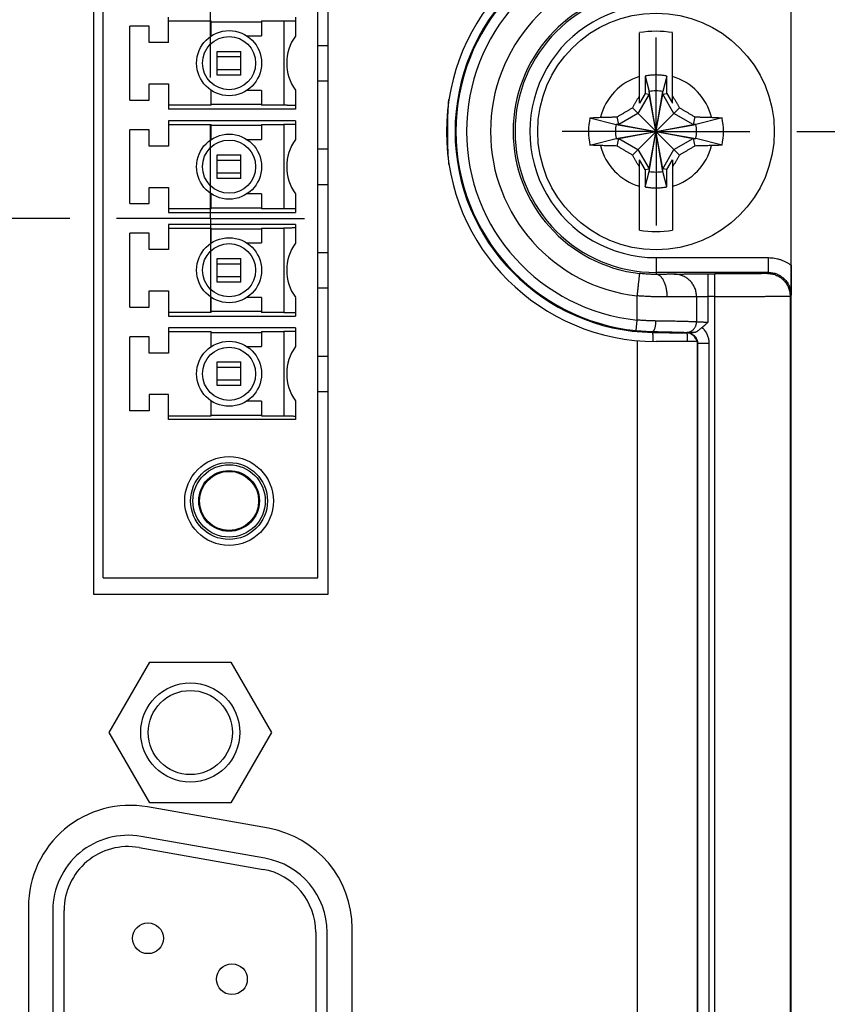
# Model space of a CAD drawing. Header units: inches. Extents: x 0 to 34, y 0 to 22.
# Tile 42 of 47: x 20.7 to 21.8, y 16.2 to 17.5. Entities that reach past the tile are written whole.
import ezdxf

# ---------------------------------------------------------------- set-up
doc = ezdxf.new("R2010")
doc.units = ezdxf.units.IN
doc.header["$LTSCALE"] = 1.87
doc.header["$MEASUREMENT"] = 0
doc.linetypes.add('CENTER', pattern=[0.6, 0.375, -0.075, 0.075, -0.075])
doc.layers.get('0').update_dxf_attribs({"linetype": 'CONTINUOUS'})
doc.layers.add('DEFAULT_1', color=7, linetype='CENTER')
doc.layers.add('DIMENSIONS', color=7, linetype='CONTINUOUS')
doc.styles.get("Standard").update_dxf_attribs({"font": 'txt', "width": 0.8})
doc.dimstyles.new('DIMSTYLE_1', dxfattribs={"dimtxt": 0.125, "dimasz": 0.18, "dimexe": 0.18, "dimexo": 0.0625, "dimgap": 0.09, "dimtad": 0, "dimtih": 1, "dimtoh": 1, "dimdec": 3, "dimzin": 4, "dimdsep": 46, "dimtxsty": 'STANDARD', "dimblk": '_FILLED', "dimblk1": '_FILLED', "dimblk2": '_FILLED', "dimcen": 0.09, "dimadec": 0, "dimazin": 0, "dimtp": 0.01, "dimtm": 0.01, "dimtfac": 1, "dimtdec": 3, "dimtofl": 0, "dimtmove": 0, "dimatfit": 3, "dimldrblk": '_FILLED', "dimfxl": 1, "dimtolj": 1, "dimtzin": 4, "dimarcsym": 0})

# ---------------------------------------------------------------- blocks, each defined once
blk = doc.blocks.new('_FILLED')
at = {"color": 0, "linetype": 'BYBLOCK'}
blk.add_solid([(0, 0), (-1, 0.1736), (-1, -0.1736)], dxfattribs=at)
blk = doc.blocks.new('*D8')
at = {"layer": 'DIMENSIONS', "color": 2, "linetype": 'CONTINUOUS'}
for p, q in [((22.4962, 18.1422), (22.4962, 18.5022)), ((21.7087, 18.1422), (22.6212, 18.1422)), ((21.7553, 17.3994), (22.6212, 17.3994)), ((22.4962, 17.3994), (22.4962, 17.0394))]:
    blk.add_line(p, q, dxfattribs=at)
at = {"layer": 'DIMENSIONS', "color": 2, "linetype": 'CONTINUOUS', "xscale": 0.18, "yscale": 0.18, "zscale": 0.18}
for p, rotation in [((22.4962, 18.1422), 270), ((22.4962, 17.3994), 90)]:
    blk.add_blockref('_FILLED', p, dxfattribs=dict(at, rotation=rotation))
at = {"layer": 'DIMENSIONS', "color": 2, "linetype": 'CONTINUOUS', "width": 0.8}
for s, p in [('.743', (22.1462, 17.9008)), ('[', (22.1462, 17.7133)), (']', (22.7462, 17.7133)), ('18.87', (22.2462, 17.7133))]:
    blk.add_text(s, height=0.125, dxfattribs=at).set_placement(p)
blk = doc.blocks.new('*D18')
at = {"layer": 'DIMENSIONS', "color": 2, "linetype": 'CONTINUOUS'}
for p, q in [((18.7654, 18.0626), (18.7654, 20.5172)), ((20.9747, 17.4712), (20.9747, 20.5172)), ((18.7654, 20.3922), (18.4054, 20.3922)), ((20.9747, 20.3922), (21.3347, 20.3922))]:
    blk.add_line(p, q, dxfattribs=at)
at = {"layer": 'DIMENSIONS', "color": 2, "linetype": 'CONTINUOUS', "xscale": 0.18, "yscale": 0.18, "zscale": 0.18}
blk.add_blockref('_FILLED', (18.7654, 20.3922), dxfattribs=at)
at = {"layer": 'DIMENSIONS', "color": 2, "linetype": 'CONTINUOUS', "xscale": 0.18, "yscale": 0.18, "zscale": 0.18, "rotation": 180}
blk.add_blockref('_FILLED', (20.9747, 20.3922), dxfattribs=at)
at = {"layer": 'DIMENSIONS', "color": 2, "linetype": 'CONTINUOUS', "width": 0.8}
for s, p in [('2.209', (19.2459, 20.3297)), ('[', (19.8709, 20.3297)), ('56.12', (19.9709, 20.3297)), (']', (20.4709, 20.3297))]:
    blk.add_text(s, height=0.125, dxfattribs=at).set_placement(p)
blk = doc.blocks.new('*D19')
at = {"layer": 'DIMENSIONS', "color": 2, "linetype": 'CONTINUOUS'}
for p, q in [((17.9534, 18.1422), (17.9534, 18.5022)), ((19.8182, 18.1422), (17.8284, 18.1422)), ((20.7871, 17.2836), (17.8284, 17.2836)), ((17.9534, 17.2836), (17.9534, 16.9236))]:
    blk.add_line(p, q, dxfattribs=at)
at = {"layer": 'DIMENSIONS', "color": 2, "linetype": 'CONTINUOUS', "xscale": 0.18, "yscale": 0.18, "zscale": 0.18}
for p, rotation in [((17.9534, 18.1422), 270), ((17.9534, 17.2836), 90)]:
    blk.add_blockref('_FILLED', p, dxfattribs=dict(at, rotation=rotation))
at = {"layer": 'DIMENSIONS', "color": 2, "linetype": 'CONTINUOUS', "width": 0.8}
for s, p in [('.859', (17.6034, 17.7945)), ('[', (17.6034, 17.607)), ('21.81', (17.7034, 17.607)), (']', (18.2034, 17.607))]:
    blk.add_text(s, height=0.125, dxfattribs=at).set_placement(p)

msp = doc.modelspace()

# ---------------------------------------------------------------- linework, layer by layer
at = {"color": 7, "linetype": 'CONTINUOUS'}
for p, q in [((21.7477, 14.775), (21.7477, 18.0437)), ((20.8187, 17.7836), (20.8187, 16.7836)), ((21.1312, 16.7836), (21.1312, 17.7836)), ((20.8319, 16.8052), (20.8319, 17.7619)), ((21.1174, 16.8052), (21.1174, 17.7619)), ((20.9185, 17.5178), (20.9185, 17.5513)), ((21.0878, 17.5513), (21.0878, 17.5263)), ((20.8674, 17.4411), (20.8674, 17.5395)), ((20.893, 17.5395), (20.8674, 17.5395)), ((20.893, 17.5178), (20.893, 17.5395)), ((20.9185, 17.5464), (20.9756, 17.5464)), ((20.9756, 17.5266), (20.9756, 17.5464)), ((20.9756, 17.5454), (21.0426, 17.5454)), ((21.0426, 17.5464), (21.0426, 17.5266)), ((21.0426, 17.5464), (21.0721, 17.5464)), ((21.0721, 17.5464), (21.0721, 17.4342)), ((21.0229, 17.5266), (21.0426, 17.5266)), ((21.5456, 17.4371), (21.5456, 17.5308)), ((21.5897, 17.4371), (21.5897, 17.5308)), ((20.9185, 17.5178), (20.893, 17.5178)), ((21.1174, 17.5139), (21.1312, 17.5139)), ((20.9835, 17.4745), (20.9835, 17.506)), ((20.9835, 17.506), (21.015, 17.506)), ((21.015, 17.4985), (20.9835, 17.4985)), ((21.015, 17.4745), (21.015, 17.506)), ((20.9835, 17.482), (21.015, 17.482)), ((21.015, 17.4745), (20.9835, 17.4745)), ((21.5531, 17.4731), (21.5531, 17.45)), ((21.5531, 17.4731), (21.5585, 17.4526)), ((21.5822, 17.4731), (21.5768, 17.4526)), ((21.5822, 17.45), (21.5822, 17.4731)), ((20.893, 17.4411), (20.893, 17.4627)), ((20.893, 17.4627), (20.9185, 17.4627)), ((20.9185, 17.4627), (20.9185, 17.4292)), ((21.1174, 17.4666), (21.1312, 17.4666)), ((20.9756, 17.4342), (20.9756, 17.454)), ((21.0426, 17.454), (21.0229, 17.454)), ((21.0426, 17.454), (21.0426, 17.4342)), ((21.0878, 17.4542), (21.0878, 17.4292)), ((21.5585, 17.4489), (21.5437, 17.4233)), ((21.5531, 17.45), (21.5456, 17.4371)), ((21.5531, 17.45), (21.5585, 17.4489)), ((21.5585, 17.3462), (21.5768, 17.4526)), ((21.5585, 17.4526), (21.5585, 17.4489)), ((21.5768, 17.3462), (21.5585, 17.4526)), ((21.5585, 17.3498), (21.5768, 17.4489)), ((21.5768, 17.3498), (21.5585, 17.4489)), ((21.5768, 17.4489), (21.5768, 17.4526)), ((21.5768, 17.4489), (21.5822, 17.45)), ((21.5916, 17.4233), (21.5768, 17.4489)), ((21.5822, 17.45), (21.5897, 17.4371)), ((20.8674, 17.4411), (20.893, 17.4411)), ((20.9756, 17.4342), (20.9185, 17.4342)), ((21.0878, 17.4292), (20.9185, 17.4292)), ((21.0426, 17.4352), (20.9756, 17.4352)), ((21.0721, 17.4342), (21.0426, 17.4342)), ((21.2903, 17.4289), (21.2903, 17.3687)), ((21.5363, 17.368), (21.5991, 17.4308)), ((21.5363, 17.4308), (21.5991, 17.368)), ((21.4798, 17.4176), (21.5145, 17.4085)), ((21.5181, 17.4085), (21.516, 17.4188)), ((21.5437, 17.4233), (21.5181, 17.4085)), ((21.6172, 17.4085), (21.5916, 17.4233)), ((21.6194, 17.4188), (21.6172, 17.4085)), ((21.6556, 17.4176), (21.6209, 17.4085)), ((20.9185, 17.4135), (20.9185, 17.38)), ((21.0878, 17.4135), (20.9185, 17.4135)), ((20.9185, 17.4086), (20.9756, 17.4086)), ((20.9756, 17.3888), (20.9756, 17.4086)), ((20.9756, 17.4076), (21.0426, 17.4076)), ((21.0426, 17.4086), (21.0426, 17.3888)), ((21.0426, 17.4086), (21.0721, 17.4086)), ((21.0721, 17.4086), (21.0721, 17.2964)), ((21.0878, 17.4135), (21.0878, 17.3886)), ((21.5145, 17.3902), (21.6209, 17.4085)), ((21.5181, 17.4085), (21.5145, 17.4085)), ((21.5145, 17.4085), (21.6209, 17.3902)), ((21.5181, 17.3902), (21.6172, 17.4085)), ((21.5181, 17.4085), (21.6172, 17.3902)), ((21.6209, 17.4085), (21.6172, 17.4085)), ((20.8674, 17.3033), (20.8674, 17.4017)), ((20.893, 17.4017), (20.8674, 17.4017)), ((20.893, 17.38), (20.893, 17.4017)), ((21.4798, 17.3811), (21.5145, 17.3902)), ((21.5145, 17.3902), (21.5181, 17.3902)), ((21.516, 17.38), (21.5181, 17.3902)), ((21.5181, 17.3902), (21.5437, 17.3754)), ((21.5916, 17.3754), (21.6172, 17.3902)), ((21.6172, 17.3902), (21.6209, 17.3902)), ((21.6172, 17.3902), (21.6194, 17.38)), ((21.6556, 17.3811), (21.6209, 17.3902)), ((20.9185, 17.38), (20.893, 17.38)), ((21.0229, 17.3888), (21.0426, 17.3888)), ((20.9835, 17.3367), (20.9835, 17.3682)), ((20.9835, 17.3682), (21.015, 17.3682)), ((21.015, 17.3367), (21.015, 17.3682)), ((21.1174, 17.3761), (21.1312, 17.3761)), ((21.5437, 17.3754), (21.5585, 17.3498)), ((21.5768, 17.3498), (21.5916, 17.3754)), ((21.015, 17.3607), (20.9835, 17.3607)), ((21.5456, 17.2679), (21.5456, 17.3617)), ((21.5531, 17.3487), (21.5456, 17.3617)), ((21.5822, 17.3487), (21.5897, 17.3617)), ((21.5897, 17.3617), (21.5897, 17.2679)), ((20.9835, 17.3443), (21.015, 17.3443)), ((21.5531, 17.3487), (21.5585, 17.3498)), ((21.5531, 17.3487), (21.5531, 17.3256)), ((21.5531, 17.3256), (21.5585, 17.3462)), ((21.5585, 17.3498), (21.5585, 17.3462)), ((21.5822, 17.3487), (21.5768, 17.3498)), ((21.5768, 17.3462), (21.5768, 17.3498)), ((21.5822, 17.3256), (21.5768, 17.3462)), ((21.5822, 17.3256), (21.5822, 17.3487)), ((20.893, 17.3033), (20.893, 17.3249)), ((20.893, 17.3249), (20.9185, 17.3249)), ((20.9185, 17.3249), (20.9185, 17.2914)), ((21.015, 17.3367), (20.9835, 17.3367)), ((21.1174, 17.3288), (21.1312, 17.3288)), ((20.9756, 17.2964), (20.9756, 17.3162)), ((21.0426, 17.3162), (21.0229, 17.3162)), ((21.0426, 17.3162), (21.0426, 17.2964)), ((21.0878, 17.3164), (21.0878, 17.2914)), ((20.8674, 17.3033), (20.893, 17.3033)), ((20.9756, 17.2964), (20.9185, 17.2964)), ((20.9185, 17.2914), (21.0878, 17.2914)), ((21.0426, 17.2974), (20.9756, 17.2974)), ((21.0721, 17.2964), (21.0426, 17.2964)), ((20.9185, 17.2757), (20.9185, 17.2422)), ((21.0878, 17.2757), (20.9185, 17.2757)), ((21.0878, 17.2757), (21.0878, 17.2508)), ((20.8674, 17.1655), (20.8674, 17.2639)), ((20.893, 17.2639), (20.8674, 17.2639)), ((20.893, 17.2422), (20.893, 17.2639)), ((20.9185, 17.2708), (20.9756, 17.2708)), ((20.9756, 17.251), (20.9756, 17.2708)), ((20.9756, 17.2698), (21.0426, 17.2698)), ((21.0426, 17.2708), (21.0426, 17.251)), ((21.0426, 17.2708), (21.0721, 17.2708)), ((21.0721, 17.2708), (21.0721, 17.1586)), ((21.0229, 17.251), (21.0426, 17.251)), ((20.9185, 17.2422), (20.893, 17.2422)), ((21.1174, 17.2383), (21.1312, 17.2383)), ((20.9835, 17.1989), (20.9835, 17.2304)), ((20.9835, 17.2304), (21.015, 17.2304)), ((21.015, 17.2229), (20.9835, 17.2229)), ((21.015, 17.1989), (21.015, 17.2304)), ((21.5677, 17.2314), (21.7175, 17.2314)), ((21.5677, 17.2314), (21.5677, 17.2091)), ((21.7175, 17.2117), (21.7175, 17.2314)), ((20.9835, 17.2065), (21.015, 17.2065)), ((21.7175, 17.2117), (21.5677, 17.2117)), ((21.6365, 17.2098), (21.6462, 17.2098)), ((21.6365, 17.2098), (21.6365, 17.1452)), ((21.6462, 15.609), (21.6462, 17.2098)), ((21.7175, 17.2117), (21.7162, 17.2104)), ((21.015, 17.1989), (20.9835, 17.1989)), ((20.893, 17.1655), (20.893, 17.1871)), ((20.893, 17.1871), (20.9185, 17.1871)), ((20.9185, 17.1871), (20.9185, 17.1537)), ((21.1174, 17.1911), (21.1312, 17.1911)), ((21.5427, 17.1483), (21.5427, 17.1805)), ((21.6462, 17.1798), (21.6365, 17.1798)), ((21.7462, 17.1804), (21.7475, 17.1817)), ((21.7462, 17.1804), (21.7462, 15.6384)), ((20.9756, 17.1586), (20.9756, 17.1784)), ((21.0426, 17.1784), (21.0229, 17.1784)), ((21.0426, 17.1784), (21.0426, 17.1586)), ((21.0878, 17.1786), (21.0878, 17.1537)), ((21.6217, 17.1794), (21.6217, 17.1459)), ((20.8674, 17.1655), (20.893, 17.1655)), ((20.9756, 17.1586), (20.9185, 17.1586)), ((20.9185, 17.1537), (21.0878, 17.1537)), ((21.0426, 17.1596), (20.9756, 17.1596)), ((21.0721, 17.1586), (21.0426, 17.1586)), ((21.5413, 17.1344), (21.5427, 17.1483)), ((20.9185, 17.1379), (20.9185, 17.1044)), ((21.0878, 17.1379), (20.9185, 17.1379)), ((20.9185, 17.133), (20.9756, 17.133)), ((20.9756, 17.1132), (20.9756, 17.133)), ((20.9756, 17.132), (21.0426, 17.132)), ((21.0426, 17.133), (21.0721, 17.133)), ((21.0426, 17.133), (21.0426, 17.1132)), ((21.0721, 17.133), (21.0721, 17.0208)), ((21.0878, 17.1379), (21.0878, 17.113)), ((21.563, 17.1331), (21.563, 17.1319)), ((21.563, 17.1319), (21.6084, 17.1311)), ((21.6089, 17.1316), (21.6084, 17.1311)), ((20.8674, 17.0277), (20.8674, 17.1261)), ((20.893, 17.1261), (20.8674, 17.1261)), ((20.893, 17.1044), (20.893, 17.1261)), ((21.5427, 17.121), (21.5427, 15.6977)), ((21.6227, 17.1199), (21.5677, 17.1199)), ((21.6227, 17.1199), (21.6227, 15.6989)), ((21.6232, 17.1171), (21.6227, 17.1166)), ((21.6232, 15.7017), (21.6232, 17.1171)), ((21.6382, 17.1171), (21.6382, 15.7017)), ((20.9185, 17.1044), (20.893, 17.1044)), ((21.0229, 17.1132), (21.0426, 17.1132)), ((20.9835, 17.0611), (20.9835, 17.0926)), ((20.9835, 17.0926), (21.015, 17.0926)), ((21.015, 17.0611), (21.015, 17.0926)), ((21.1174, 17.1005), (21.1312, 17.1005)), ((21.015, 17.0851), (20.9835, 17.0851)), ((20.9835, 17.0687), (21.015, 17.0687)), ((20.893, 17.0493), (20.893, 17.0277)), ((20.9185, 17.0493), (20.893, 17.0493)), ((20.9185, 17.0159), (20.9185, 17.0493)), ((21.015, 17.0611), (20.9835, 17.0611)), ((21.1174, 17.0533), (21.1312, 17.0533)), ((20.9756, 17.0208), (20.9756, 17.0406)), ((21.0426, 17.0406), (21.0229, 17.0406)), ((21.0426, 17.0406), (21.0426, 17.0208)), ((21.0878, 17.0408), (21.0878, 17.0159)), ((20.893, 17.0277), (20.8674, 17.0277)), ((20.9185, 17.0208), (20.9756, 17.0208)), ((21.0878, 17.0159), (20.9185, 17.0159)), ((20.9756, 17.0218), (21.0426, 17.0218)), ((21.0426, 17.0208), (21.0721, 17.0208)), ((20.8319, 16.8052), (21.1174, 16.8052)), ((20.8187, 16.7836), (21.1312, 16.7836)), ((20.8397, 16.5994), (20.8937, 16.6929)), ((20.8937, 16.6929), (21.0017, 16.6929)), ((21.0017, 16.6929), (21.0556, 16.5994)), ((20.8937, 16.5059), (20.8397, 16.5994)), ((21.0556, 16.5994), (21.0017, 16.5059)), ((21.0516, 16.4719), (20.8906, 16.5003)), ((21.0017, 16.5059), (20.8937, 16.5059)), ((21.0471, 16.432), (20.8821, 16.4611)), ((20.8795, 16.4464), (21.0445, 16.4173)), ((20.7322, 16.3674), (20.7322, 15.8474)), ((20.7647, 16.3626), (20.7647, 15.8526)), ((20.7797, 15.8526), (20.7797, 16.3626)), ((21.1147, 16.3336), (21.1147, 15.8817)), ((21.1297, 15.8817), (21.1297, 16.3336)), ((21.1632, 15.8758), (21.1632, 16.339))]:
    msp.add_line(p, q, dxfattribs=at)
for centre, radius in [((21.5677, 17.3994), 0.1575), ((20.9993, 17.4903), 0.0433), ((20.9993, 17.4903), 0.0354), ((20.9993, 17.3525), 0.0433), ((20.9993, 17.3525), 0.0354), ((20.9993, 17.2147), 0.0433), ((20.9993, 17.2147), 0.0354), ((20.9993, 17.0769), 0.0433), ((20.9993, 17.0769), 0.0354), ((20.9993, 16.9076), 0.0591), ((20.9993, 16.9076), 0.0512), ((20.9993, 16.9076), 0.0482), ((20.9993, 16.9076), 0.0404), ((20.9993, 16.9076), 0.0394), ((20.9477, 16.5994), 0.066), ((20.9477, 16.5994), 0.056), ((20.8913, 16.3256), 0.0205), ((21.0031, 16.2711), 0.0205)]:
    msp.add_circle(centre, radius, dxfattribs=at)
for centre, radius, start, end in [((21.5677, 17.3989), 0.279, 90, 270), ((21.5677, 17.3994), 0.2675, 91, 269), ((21.5677, 17.3994), 0.2663, 95.6875, 264.3125), ((21.5677, 17.3994), 0.2523, 95.6875, 264.3125), ((21.5677, 17.3994), 0.2203, 96.5162, 263.4838), ((21.5677, 17.3994), 0.1903, 96.5162, 263.4838), ((21.5677, 17.3994), 0.1877, 90, 270), ((21.5677, 17.3994), 0.168, 90, 270.0007), ((21.137, 17.4903), 0.061, 143.7507, 216.2493), ((21.5677, 17.3994), 0.1333, 80.4788, 99.5212), ((21.5677, 17.3994), 0.0763, 106.796, 165.7255), ((21.5677, 17.3994), 0.0763, 14.2745, 73.204), ((21.5677, 17.3994), 0.054, 80.2364, 99.7636), ((21.5677, 17.3994), 0.0898, 168.2646, 191.7354), ((21.5677, 17.3994), 0.0898, 348.2646, 11.7354), ((21.5677, 17.3994), 0.054, 170.2364, 189.7636), ((21.5677, 17.3994), 0.054, 350.2364, 9.7636), ((21.137, 17.3525), 0.061, 143.7507, 216.2493), ((21.5677, 17.3994), 0.0763, 194.2745, 253.204), ((21.5677, 17.3994), 0.0763, 286.796, 345.7255), ((21.5677, 17.3994), 0.054, 260.2364, 279.7636), ((21.5677, 17.3994), 0.1333, 260.4788, 279.5212), ((21.137, 17.2147), 0.061, 143.7507, 216.2493), ((21.6081, 17.1166), 0.0146, 13.1567, 88.9995), ((21.137, 17.0769), 0.061, 143.7507, 216.2493), ((20.8672, 16.3674), 0.135, 80, 180), ((20.8647, 16.3626), 0.1, 80, 180), ((21.0282, 16.339), 0.135, 0, 80), ((20.8647, 16.3626), 0.085, 80, 180), ((21.0297, 16.3336), 0.1, 0, 80), ((21.0297, 16.3336), 0.085, 0, 80)]:
    msp.add_arc(centre, radius, start, end, dxfattribs=at)
for points, knots in [([(21.0721, 17.5464), (21.0727, 17.5464), (21.0738, 17.5464), (21.0756, 17.5464), (21.0773, 17.5464), (21.0789, 17.5464), (21.0804, 17.5464), (21.0819, 17.5464), (21.0832, 17.5465), (21.0843, 17.5465), (21.0854, 17.5465), (21.0862, 17.5465), (21.0869, 17.5466), (21.0874, 17.5466), (21.0876, 17.5466), (21.0878, 17.5466), (21.0878, 17.5467)], [0, 0, 0, 0, 0.111792, 0.222453, 0.329947, 0.433528, 0.531768, 0.62298, 0.70665, 0.781421, 0.846162, 0.900497, 0.943442, 0.97448, 0.993397, 1, 1, 1, 1]), ([(21.5822, 17.4731), (21.5806, 17.4734), (21.5774, 17.474), (21.5726, 17.4744), (21.5677, 17.4746), (21.5628, 17.4744), (21.5579, 17.474), (21.5547, 17.4734), (21.5531, 17.4731)], [0, 0, 0, 0, 0.16666, 0.33333, 0.5, 0.66667, 0.83334, 1, 1, 1, 1]), ([(21.5363, 17.4308), (21.5369, 17.4318), (21.5381, 17.4339), (21.54, 17.4371), (21.5418, 17.4402), (21.5437, 17.4434), (21.545, 17.4456), (21.5456, 17.4466)], [0, 0, 0, 0, 0.198735, 0.396521, 0.594746, 0.795157, 1, 1, 1, 1]), ([(21.5897, 17.4466), (21.5904, 17.4456), (21.5916, 17.4434), (21.5935, 17.4402), (21.5954, 17.4371), (21.5972, 17.4339), (21.5985, 17.4318), (21.5991, 17.4308)], [0, 0, 0, 0, 0.204841, 0.405252, 0.603477, 0.801264, 1, 1, 1, 1]), ([(21.0878, 17.4339), (21.0878, 17.4339), (21.0876, 17.4339), (21.0874, 17.434), (21.0869, 17.434), (21.0862, 17.434), (21.0854, 17.434), (21.0843, 17.4341), (21.0832, 17.4341), (21.0819, 17.4341), (21.0804, 17.4341), (21.0789, 17.4341), (21.0773, 17.4341), (21.0756, 17.4342), (21.0738, 17.4342), (21.0727, 17.4342), (21.0721, 17.4342)], [0, 0, 0, 0, 0.006603, 0.02552, 0.056559, 0.099504, 0.15384, 0.218581, 0.293352, 0.377023, 0.468235, 0.566475, 0.670057, 0.777549, 0.888209, 1, 1, 1, 1]), ([(21.2903, 17.3994), (21.2903, 17.4076), (21.2906, 17.4218), (21.2915, 17.4359), (21.2919, 17.4417)], [0, 0, 0, 0, 0.586538, 1, 1, 1, 1]), ([(21.516, 17.4188), (21.5172, 17.4195), (21.5195, 17.4209), (21.523, 17.4229), (21.5263, 17.4249), (21.5296, 17.4269), (21.533, 17.4288), (21.5352, 17.4301), (21.5363, 17.4308)], [0, 0, 0, 0, 0.176225, 0.345656, 0.510851, 0.673958, 0.836571, 1, 1, 1, 1]), ([(21.5991, 17.4308), (21.6002, 17.4301), (21.6024, 17.4288), (21.6058, 17.4269), (21.6091, 17.4249), (21.6125, 17.4229), (21.6159, 17.4209), (21.6182, 17.4195), (21.6194, 17.4188)], [0, 0, 0, 0, 0.164881, 0.32848, 0.492028, 0.657043, 0.825566, 1, 1, 1, 1]), ([(21.4798, 17.4176), (21.4813, 17.4177), (21.4844, 17.4178), (21.489, 17.418), (21.4922, 17.4181), (21.4937, 17.4182)], [0, 0, 0, 0, 0.326993, 0.660414, 1, 1, 1, 1]), ([(21.4937, 17.4182), (21.4959, 17.4183), (21.4999, 17.4184), (21.5058, 17.4185), (21.511, 17.4187), (21.5144, 17.4188), (21.516, 17.4188)], [0, 0, 0, 0, 0.287507, 0.549096, 0.786096, 1, 1, 1, 1]), ([(21.6194, 17.4188), (21.6209, 17.4188), (21.6243, 17.4187), (21.6295, 17.4185), (21.6354, 17.4184), (21.6395, 17.4183), (21.6416, 17.4182)], [0, 0, 0, 0, 0.211927, 0.448039, 0.710177, 1, 1, 1, 1]), ([(21.6416, 17.4182), (21.6432, 17.4181), (21.6463, 17.418), (21.651, 17.4178), (21.654, 17.4177), (21.6556, 17.4176)], [0, 0, 0, 0, 0.339586, 0.673007, 1, 1, 1, 1]), ([(21.0878, 17.4089), (21.0878, 17.4088), (21.0876, 17.4088), (21.0874, 17.4088), (21.0869, 17.4088), (21.0862, 17.4087), (21.0854, 17.4087), (21.0843, 17.4087), (21.0832, 17.4087), (21.0819, 17.4086), (21.0804, 17.4086), (21.0789, 17.4086), (21.0773, 17.4086), (21.0756, 17.4086), (21.0738, 17.4086), (21.0727, 17.4086), (21.0721, 17.4086)], [0, 0, 0, 0, 0.006604, 0.025524, 0.056568, 0.099508, 0.153842, 0.218584, 0.293352, 0.377019, 0.468231, 0.566465, 0.67003, 0.777532, 0.888203, 1, 1, 1, 1]), ([(21.2921, 17.3552), (21.2915, 17.3617), (21.2906, 17.3764), (21.2903, 17.3911), (21.2903, 17.3994)], [0, 0, 0, 0, 0.441092, 1, 1, 1, 1]), ([(21.4937, 17.3806), (21.4922, 17.3806), (21.489, 17.3807), (21.4844, 17.3809), (21.4813, 17.381), (21.4798, 17.3811)], [0, 0, 0, 0, 0.339586, 0.673007, 1, 1, 1, 1]), ([(21.516, 17.38), (21.5144, 17.38), (21.5111, 17.3801), (21.5058, 17.3802), (21.5, 17.3804), (21.4959, 17.3805), (21.4937, 17.3806)], [0, 0, 0, 0, 0.211927, 0.448039, 0.710177, 1, 1, 1, 1]), ([(21.5363, 17.368), (21.5352, 17.3686), (21.5329, 17.3699), (21.5296, 17.3719), (21.5263, 17.3738), (21.5229, 17.3758), (21.5195, 17.3779), (21.5172, 17.3793), (21.516, 17.38)], [0, 0, 0, 0, 0.164883, 0.328483, 0.492032, 0.657047, 0.825568, 1, 1, 1, 1]), ([(21.6194, 17.38), (21.6182, 17.3792), (21.6159, 17.3779), (21.6124, 17.3758), (21.609, 17.3738), (21.6057, 17.3719), (21.6024, 17.3699), (21.6002, 17.3686), (21.5991, 17.368)], [0, 0, 0, 0, 0.176227, 0.345659, 0.510854, 0.673961, 0.836573, 1, 1, 1, 1]), ([(21.6416, 17.3806), (21.6395, 17.3805), (21.6354, 17.3804), (21.6296, 17.3802), (21.6243, 17.3801), (21.621, 17.38), (21.6194, 17.38)], [0, 0, 0, 0, 0.287507, 0.549096, 0.786096, 1, 1, 1, 1]), ([(21.6556, 17.3811), (21.654, 17.381), (21.651, 17.3809), (21.6463, 17.3807), (21.6432, 17.3806), (21.6416, 17.3806)], [0, 0, 0, 0, 0.326993, 0.660414, 1, 1, 1, 1]), ([(21.5456, 17.3521), (21.545, 17.3532), (21.5437, 17.3553), (21.5418, 17.3585), (21.54, 17.3617), (21.5381, 17.3648), (21.5369, 17.3669), (21.5363, 17.368)], [0, 0, 0, 0, 0.204841, 0.405252, 0.603477, 0.801264, 1, 1, 1, 1]), ([(21.5991, 17.368), (21.5985, 17.3669), (21.5972, 17.3648), (21.5954, 17.3617), (21.5935, 17.3585), (21.5916, 17.3553), (21.5904, 17.3532), (21.5897, 17.3521)], [0, 0, 0, 0, 0.198736, 0.396523, 0.594748, 0.795159, 1, 1, 1, 1]), ([(21.5531, 17.3256), (21.5547, 17.3253), (21.5579, 17.3248), (21.5628, 17.3243), (21.5677, 17.3241), (21.5726, 17.3243), (21.5774, 17.3248), (21.5806, 17.3253), (21.5822, 17.3256)], [0, 0, 0, 0, 0.16666, 0.33333, 0.5, 0.66667, 0.83334, 1, 1, 1, 1]), ([(21.0878, 17.2961), (21.0878, 17.2961), (21.0876, 17.2961), (21.0874, 17.2962), (21.0869, 17.2962), (21.0862, 17.2962), (21.0854, 17.2962), (21.0843, 17.2963), (21.0832, 17.2963), (21.0819, 17.2963), (21.0804, 17.2963), (21.0789, 17.2963), (21.0773, 17.2964), (21.0756, 17.2964), (21.0738, 17.2964), (21.0727, 17.2964), (21.0721, 17.2964)], [0, 0, 0, 0, 0.006603, 0.02552, 0.056559, 0.099504, 0.15384, 0.218581, 0.293352, 0.377023, 0.468235, 0.566475, 0.670057, 0.777549, 0.888209, 1, 1, 1, 1]), ([(21.0878, 17.2711), (21.0878, 17.271), (21.0876, 17.271), (21.0874, 17.271), (21.0869, 17.271), (21.0862, 17.2709), (21.0854, 17.2709), (21.0843, 17.2709), (21.0832, 17.2709), (21.0819, 17.2708), (21.0804, 17.2708), (21.0789, 17.2708), (21.0773, 17.2708), (21.0756, 17.2708), (21.0738, 17.2708), (21.0727, 17.2708), (21.0721, 17.2708)], [0, 0, 0, 0, 0.006604, 0.025524, 0.056568, 0.099508, 0.153842, 0.218584, 0.293352, 0.377019, 0.468231, 0.566465, 0.67003, 0.777532, 0.888203, 1, 1, 1, 1]), ([(21.7175, 17.2314), (21.7188, 17.2314), (21.7215, 17.2313), (21.7255, 17.2308), (21.7295, 17.23), (21.7334, 17.2288), (21.7373, 17.2273), (21.7409, 17.2256), (21.7444, 17.2235), (21.7466, 17.222), (21.7477, 17.2212)], [0, 0, 0, 0, 0.123202, 0.247863, 0.373634, 0.499971, 0.626322, 0.752135, 0.876866, 1, 1, 1, 1]), ([(21.7477, 17.2212), (21.7477, 17.2202), (21.7477, 17.2182), (21.7477, 17.2152), (21.7477, 17.212), (21.7477, 17.2085), (21.7476, 17.2049), (21.7476, 17.2009), (21.7476, 17.1966), (21.7476, 17.192), (21.7475, 17.187), (21.7475, 17.1835), (21.7475, 17.1817)], [0, 0, 0, 0, 0.073533, 0.150164, 0.231055, 0.317395, 0.410619, 0.511347, 0.620174, 0.737295, 0.863267, 1, 1, 1, 1]), ([(21.5427, 17.1805), (21.5428, 17.1814), (21.543, 17.1832), (21.5433, 17.1859), (21.5436, 17.1886), (21.5439, 17.1912), (21.5442, 17.1937), (21.5445, 17.1961), (21.5447, 17.1983), (21.545, 17.2004), (21.5452, 17.2024), (21.5454, 17.2041), (21.5456, 17.2057), (21.5457, 17.207), (21.5458, 17.2081), (21.5459, 17.209), (21.5461, 17.2097), (21.546, 17.21), (21.5461, 17.2103), (21.5461, 17.2103)], [0, 0, 0, 0, 0.091707, 0.1827, 0.272165, 0.359323, 0.443434, 0.523797, 0.599755, 0.670673, 0.735932, 0.79497, 0.847282, 0.892443, 0.930081, 0.959878, 0.981575, 0.994985, 1, 1, 1, 1]), ([(21.5677, 17.2091), (21.5667, 17.2091), (21.5648, 17.2091), (21.5618, 17.2092), (21.5587, 17.2093), (21.5555, 17.2095), (21.5524, 17.2097), (21.5492, 17.21), (21.5471, 17.2102), (21.5461, 17.2103)], [0, 0, 0, 0, 0.132972, 0.271823, 0.415114, 0.561246, 0.708543, 0.85533, 1, 1, 1, 1]), ([(21.5921, 17.2094), (21.5918, 17.2094), (21.5912, 17.2094), (21.5901, 17.2094), (21.5887, 17.2093), (21.5869, 17.2093), (21.5849, 17.2093), (21.5826, 17.2092), (21.58, 17.2092), (21.5772, 17.2092), (21.5741, 17.2092), (21.571, 17.2092), (21.5688, 17.2091), (21.5677, 17.2091)], [0, 0, 0, 0, 0.031608, 0.076344, 0.13438, 0.205576, 0.289478, 0.385328, 0.492086, 0.608468, 0.733, 0.864076, 1, 1, 1, 1]), ([(21.5827, 17.1791), (21.5827, 17.1801), (21.5826, 17.1819), (21.5824, 17.1846), (21.5821, 17.1873), (21.5817, 17.1899), (21.5811, 17.1924), (21.5804, 17.1948), (21.5796, 17.1971), (21.5788, 17.1992), (21.5778, 17.2012), (21.5767, 17.203), (21.5756, 17.2046), (21.5744, 17.2059), (21.5731, 17.2071), (21.5718, 17.208), (21.5705, 17.2086), (21.5691, 17.209), (21.5681, 17.2091), (21.5677, 17.2091)], [0, 0, 0, 0, 0.075938, 0.151519, 0.226187, 0.299436, 0.370815, 0.43993, 0.506441, 0.570041, 0.630447, 0.687451, 0.740948, 0.790972, 0.837686, 0.881393, 0.92256, 0.961831, 1, 1, 1, 1]), ([(21.5921, 17.2094), (21.5923, 17.2095), (21.5929, 17.2095), (21.5939, 17.2095), (21.5952, 17.2095), (21.5968, 17.2096), (21.5987, 17.2096), (21.6009, 17.2096), (21.6033, 17.2096), (21.6059, 17.2097), (21.6088, 17.2097), (21.6118, 17.2097), (21.6151, 17.2097), (21.6184, 17.2097), (21.6219, 17.2098), (21.6255, 17.2098), (21.6292, 17.2098), (21.6328, 17.2098), (21.6353, 17.2098), (21.6365, 17.2098)], [0, 0, 0, 0, 0.016315, 0.039398, 0.06922, 0.105663, 0.148472, 0.197281, 0.251653, 0.311105, 0.375295, 0.443911, 0.516591, 0.592779, 0.671758, 0.752755, 0.834986, 0.917659, 1, 1, 1, 1]), ([(21.6217, 17.1794), (21.6217, 17.1804), (21.6216, 17.1822), (21.6212, 17.185), (21.6206, 17.1877), (21.6197, 17.1903), (21.6186, 17.1928), (21.6173, 17.1952), (21.6157, 17.1975), (21.614, 17.1997), (21.612, 17.2016), (21.6099, 17.2034), (21.6077, 17.205), (21.6053, 17.2063), (21.6028, 17.2074), (21.6002, 17.2083), (21.5975, 17.209), (21.5948, 17.2094), (21.593, 17.2094), (21.5921, 17.2094)], [0, 0, 0, 0, 0.059134, 0.118303, 0.177465, 0.236591, 0.295666, 0.354685, 0.413654, 0.472577, 0.531438, 0.590224, 0.648925, 0.707552, 0.766126, 0.824658, 0.883154, 0.941607, 1, 1, 1, 1]), ([(21.7162, 17.2104), (21.7161, 17.2103), (21.7158, 17.2104), (21.7152, 17.2103), (21.7142, 17.2102), (21.7128, 17.2102), (21.7111, 17.2102), (21.709, 17.2101), (21.7065, 17.2101), (21.7037, 17.21), (21.7006, 17.21), (21.6972, 17.21), (21.6935, 17.2099), (21.6895, 17.2099), (21.6854, 17.2099), (21.6809, 17.2099), (21.6763, 17.2098), (21.6716, 17.2098), (21.6667, 17.2098), (21.6616, 17.2098), (21.6565, 17.2098), (21.6514, 17.2098), (21.6479, 17.2098), (21.6462, 17.2098)], [0, 0, 0, 0, 0.003448, 0.012344, 0.026717, 0.046492, 0.071531, 0.101691, 0.136838, 0.176787, 0.221294, 0.270102, 0.322936, 0.379515, 0.439551, 0.502709, 0.568594, 0.636829, 0.707106, 0.779062, 0.85221, 0.926031, 1, 1, 1, 1]), ([(21.7162, 17.2104), (21.7171, 17.2104), (21.719, 17.2103), (21.7217, 17.2099), (21.7244, 17.2093), (21.727, 17.2084), (21.7296, 17.2073), (21.732, 17.2059), (21.7343, 17.2044), (21.7364, 17.2026), (21.7384, 17.2006), (21.7402, 17.1985), (21.7417, 17.1962), (21.7431, 17.1938), (21.7442, 17.1912), (21.7451, 17.1886), (21.7457, 17.1859), (21.7461, 17.1832), (21.7462, 17.1813), (21.7462, 17.1804)], [0, 0, 0, 0, 0.05882, 0.117639, 0.176459, 0.23528, 0.294102, 0.352925, 0.411749, 0.470575, 0.529401, 0.588227, 0.647053, 0.705878, 0.764703, 0.823528, 0.882352, 0.941176, 1, 1, 1, 1]), ([(21.7175, 17.2117), (21.7184, 17.2117), (21.7203, 17.2116), (21.723, 17.2112), (21.7257, 17.2106), (21.7284, 17.2097), (21.7309, 17.2086), (21.7333, 17.2072), (21.7356, 17.2057), (21.7378, 17.2039), (21.7397, 17.2019), (21.7415, 17.1998), (21.7431, 17.1975), (21.7444, 17.1951), (21.7455, 17.1926), (21.7464, 17.1899), (21.747, 17.1872), (21.7474, 17.1845), (21.7475, 17.1826), (21.7475, 17.1817)], [0, 0, 0, 0, 0.058845, 0.117698, 0.176555, 0.235412, 0.294265, 0.353109, 0.411941, 0.470759, 0.529566, 0.588366, 0.647163, 0.705959, 0.764756, 0.823557, 0.882363, 0.941177, 1, 1, 1, 1]), ([(21.5827, 17.1791), (21.5809, 17.1791), (21.5773, 17.1791), (21.5718, 17.1792), (21.5662, 17.1793), (21.5604, 17.1795), (21.5546, 17.1798), (21.5486, 17.1801), (21.5447, 17.1804), (21.5427, 17.1805)], [0, 0, 0, 0, 0.13231, 0.269415, 0.410562, 0.554989, 0.701909, 0.850518, 1, 1, 1, 1]), ([(21.6217, 17.1794), (21.6218, 17.1795), (21.6221, 17.1795), (21.6226, 17.1795), (21.6233, 17.1796), (21.6241, 17.1796), (21.6251, 17.1796), (21.6262, 17.1797), (21.6274, 17.1797), (21.6288, 17.1797), (21.6302, 17.1797), (21.6317, 17.1798), (21.6333, 17.1798), (21.6349, 17.1798), (21.6359, 17.1798), (21.6365, 17.1798)], [0, 0, 0, 0, 0.02343, 0.058307, 0.104245, 0.160707, 0.227029, 0.302436, 0.386044, 0.476876, 0.573871, 0.675895, 0.781755, 0.890213, 1, 1, 1, 1]), ([(21.6462, 17.1798), (21.6486, 17.1798), (21.6533, 17.1798), (21.6603, 17.1798), (21.6673, 17.1798), (21.6742, 17.1798), (21.6809, 17.1798), (21.6874, 17.1798), (21.6938, 17.1798), (21.6999, 17.1799), (21.7057, 17.1799), (21.7113, 17.1799), (21.7165, 17.18), (21.7213, 17.18), (21.7258, 17.18), (21.7299, 17.1801), (21.7335, 17.1801), (21.7367, 17.1801), (21.7395, 17.1802), (21.7418, 17.1802), (21.7436, 17.1803), (21.7449, 17.1803), (21.7457, 17.1804), (21.7461, 17.1803), (21.7462, 17.1804)], [0, 0, 0, 0, 0.070941, 0.141525, 0.211396, 0.280202, 0.347596, 0.413238, 0.476798, 0.537955, 0.596401, 0.651842, 0.703999, 0.752607, 0.797423, 0.838221, 0.874795, 0.906961, 0.934557, 0.957445, 0.975509, 0.988659, 0.996832, 1, 1, 1, 1]), ([(21.6217, 17.1794), (21.6213, 17.1794), (21.6204, 17.1794), (21.6188, 17.1794), (21.6168, 17.1793), (21.6144, 17.1793), (21.6116, 17.1793), (21.6085, 17.1793), (21.6049, 17.1792), (21.6011, 17.1792), (21.5969, 17.1792), (21.5924, 17.1792), (21.5876, 17.1792), (21.5843, 17.1791), (21.5827, 17.1791)], [0, 0, 0, 0, 0.029526, 0.069991, 0.121173, 0.182793, 0.254514, 0.335942, 0.426632, 0.526087, 0.633761, 0.749066, 0.871369, 1, 1, 1, 1]), ([(21.0721, 17.1586), (21.0727, 17.1586), (21.0738, 17.1586), (21.0756, 17.1586), (21.0773, 17.1586), (21.0789, 17.1585), (21.0804, 17.1585), (21.0819, 17.1585), (21.0832, 17.1585), (21.0843, 17.1585), (21.0854, 17.1584), (21.0862, 17.1584), (21.0869, 17.1584), (21.0874, 17.1584), (21.0876, 17.1583), (21.0878, 17.1583), (21.0878, 17.1583)], [0, 0, 0, 0, 0.111797, 0.22247, 0.329973, 0.433537, 0.531772, 0.622984, 0.70665, 0.781418, 0.84616, 0.900493, 0.943433, 0.974476, 0.993397, 1, 1, 1, 1]), ([(21.5676, 17.1471), (21.566, 17.1471), (21.5627, 17.1472), (21.5578, 17.1474), (21.5528, 17.1476), (21.5477, 17.148), (21.5444, 17.1482), (21.5427, 17.1483)], [0, 0, 0, 0, 0.194741, 0.392795, 0.59348, 0.796119, 1, 1, 1, 1]), ([(21.563, 17.1331), (21.5632, 17.1331), (21.5635, 17.1332), (21.564, 17.1335), (21.5645, 17.1339), (21.565, 17.1345), (21.5654, 17.1353), (21.5658, 17.1362), (21.5662, 17.1373), (21.5666, 17.1384), (21.5669, 17.1397), (21.5671, 17.1411), (21.5673, 17.1425), (21.5675, 17.144), (21.5676, 17.1456), (21.5676, 17.1466), (21.5676, 17.1471)], [0, 0, 0, 0, 0.032131, 0.06799, 0.109879, 0.159019, 0.215868, 0.280407, 0.352321, 0.431087, 0.516028, 0.606322, 0.701014, 0.799018, 0.89912, 1, 1, 1, 1]), ([(21.6217, 17.1459), (21.6213, 17.1459), (21.6204, 17.1459), (21.6189, 17.146), (21.6169, 17.1461), (21.6146, 17.1461), (21.6118, 17.1462), (21.6087, 17.1463), (21.6053, 17.1464), (21.6015, 17.1465), (21.5974, 17.1466), (21.593, 17.1467), (21.5884, 17.1467), (21.5835, 17.1468), (21.5784, 17.1469), (21.5731, 17.147), (21.5695, 17.1471), (21.5676, 17.1471)], [0, 0, 0, 0, 0.020963, 0.049594, 0.085745, 0.129222, 0.179795, 0.237194, 0.301114, 0.371215, 0.447122, 0.528432, 0.614712, 0.705502, 0.80032, 0.89866, 1, 1, 1, 1]), ([(21.6076, 17.1319), (21.6081, 17.1319), (21.6092, 17.1319), (21.6107, 17.1322), (21.6122, 17.1326), (21.6137, 17.1332), (21.6151, 17.1339), (21.6164, 17.1348), (21.6176, 17.1359), (21.6186, 17.1371), (21.6195, 17.1383), (21.6203, 17.1397), (21.6209, 17.1412), (21.6213, 17.1427), (21.6216, 17.1443), (21.6217, 17.1454), (21.6217, 17.1459)], [0, 0, 0, 0, 0.070773, 0.141785, 0.212924, 0.28412, 0.355349, 0.426618, 0.497958, 0.569405, 0.640989, 0.712719, 0.784573, 0.856487, 0.92835, 1, 1, 1, 1]), ([(21.6365, 17.1452), (21.6359, 17.1452), (21.6349, 17.1452), (21.6333, 17.1453), (21.6317, 17.1453), (21.6302, 17.1454), (21.6288, 17.1455), (21.6274, 17.1455), (21.6262, 17.1456), (21.6251, 17.1456), (21.6241, 17.1457), (21.6233, 17.1457), (21.6226, 17.1458), (21.6221, 17.1458), (21.6218, 17.1459), (21.6217, 17.1459)], [0, 0, 0, 0, 0.109731, 0.218109, 0.323899, 0.425894, 0.522903, 0.613784, 0.697473, 0.772972, 0.839374, 0.895882, 0.941822, 0.976659, 1, 1, 1, 1]), ([(21.6289, 17.1386), (21.6298, 17.1392), (21.6314, 17.1406), (21.6339, 17.1428), (21.6356, 17.1443), (21.6365, 17.1452)], [0, 0, 0, 0, 0.307253, 0.640092, 1, 1, 1, 1]), ([(21.0878, 17.1333), (21.0878, 17.1332), (21.0876, 17.1332), (21.0874, 17.1332), (21.0869, 17.1332), (21.0862, 17.1331), (21.0854, 17.1331), (21.0843, 17.1331), (21.0832, 17.1331), (21.0819, 17.133), (21.0804, 17.133), (21.0789, 17.133), (21.0773, 17.133), (21.0756, 17.133), (21.0738, 17.133), (21.0727, 17.133), (21.0721, 17.133)], [0, 0, 0, 0, 0.006604, 0.025524, 0.056568, 0.099508, 0.153842, 0.218584, 0.293352, 0.377019, 0.468231, 0.566465, 0.67003, 0.777532, 0.888203, 1, 1, 1, 1]), ([(21.5413, 17.1344), (21.5428, 17.1343), (21.5457, 17.134), (21.5501, 17.1337), (21.5544, 17.1334), (21.5587, 17.1332), (21.5616, 17.1331), (21.563, 17.1331)], [0, 0, 0, 0, 0.202364, 0.404657, 0.605755, 0.804567, 1, 1, 1, 1]), ([(21.563, 17.1331), (21.5646, 17.1331), (21.5678, 17.133), (21.5724, 17.1329), (21.5769, 17.1328), (21.5812, 17.1327), (21.5852, 17.1326), (21.589, 17.1325), (21.5926, 17.1324), (21.5958, 17.1323), (21.5986, 17.1323), (21.6012, 17.1322), (21.6033, 17.1321), (21.6051, 17.132), (21.6065, 17.132), (21.6073, 17.1319), (21.6076, 17.1319)], [0, 0, 0, 0, 0.106947, 0.21118, 0.311908, 0.408348, 0.499737, 0.58536, 0.664559, 0.736752, 0.801429, 0.858156, 0.906581, 0.946449, 0.977605, 1, 1, 1, 1]), ([(21.5631, 17.1318), (21.5631, 17.1315), (21.5632, 17.1311), (21.5632, 17.1302), (21.5633, 17.1289), (21.5633, 17.1273), (21.5634, 17.1253), (21.5634, 17.123), (21.5634, 17.1212), (21.5634, 17.1201), (21.5634, 17.1199)], [0, 0, 0, 0, 0.046947, 0.124591, 0.232557, 0.370166, 0.536526, 0.730589, 0.95118, 1, 1, 1, 1]), ([(21.6076, 17.1319), (21.6078, 17.1319), (21.6082, 17.1318), (21.6089, 17.1318), (21.6099, 17.1318), (21.611, 17.1317), (21.6124, 17.1317), (21.6139, 17.1317), (21.6156, 17.1316), (21.6168, 17.1316), (21.6174, 17.1316)], [0, 0, 0, 0, 0.051428, 0.125613, 0.222446, 0.341202, 0.4805, 0.638414, 0.812498, 1, 1, 1, 1]), ([(21.6088, 17.1309), (21.6088, 17.1307), (21.6089, 17.1303), (21.609, 17.1293), (21.609, 17.1281), (21.6091, 17.1264), (21.6091, 17.1245), (21.6091, 17.1223), (21.6092, 17.1207), (21.6092, 17.1199)], [0, 0, 0, 0, 0.050428, 0.133561, 0.249034, 0.39619, 0.574144, 0.781811, 1, 1, 1, 1]), ([(21.6089, 17.1316), (21.6094, 17.1316), (21.6105, 17.1316), (21.6121, 17.1313), (21.6136, 17.1308), (21.6151, 17.1301), (21.6165, 17.1293), (21.6179, 17.1284), (21.619, 17.1273), (21.6201, 17.1261), (21.621, 17.1248), (21.6218, 17.1233), (21.6224, 17.1218), (21.6228, 17.1207), (21.6229, 17.12), (21.6229, 17.1199)], [0, 0, 0, 0, 0.081781, 0.163517, 0.245225, 0.326915, 0.408599, 0.490289, 0.571997, 0.65373, 0.73549, 0.81727, 0.899068, 0.980873, 1, 1, 1, 1]), ([(21.6174, 17.1316), (21.6165, 17.1316), (21.6147, 17.1316), (21.6118, 17.1316), (21.6099, 17.1316), (21.6089, 17.1316)], [0, 0, 0, 0, 0.31507, 0.64677, 1, 1, 1, 1]), ([(21.6289, 17.1386), (21.6287, 17.1384), (21.6281, 17.1379), (21.6272, 17.1371), (21.6262, 17.1362), (21.6252, 17.1353), (21.6241, 17.1344), (21.6231, 17.1335), (21.622, 17.1329), (21.621, 17.1323), (21.62, 17.1319), (21.6191, 17.1317), (21.6182, 17.1316), (21.6177, 17.1316), (21.6174, 17.1316)], [0, 0, 0, 0, 0.077692, 0.165329, 0.260462, 0.360452, 0.462051, 0.560575, 0.652455, 0.735919, 0.810853, 0.878735, 0.941348, 1, 1, 1, 1]), ([(21.6289, 17.1386), (21.6296, 17.138), (21.6308, 17.1367), (21.6325, 17.1346), (21.634, 17.1324), (21.6353, 17.13), (21.6363, 17.1275), (21.6372, 17.125), (21.6378, 17.1223), (21.6381, 17.1197), (21.6382, 17.1179), (21.6382, 17.1171)], [0, 0, 0, 0, 0.108438, 0.218827, 0.330651, 0.443358, 0.556376, 0.669116, 0.780997, 0.891471, 1, 1, 1, 1]), ([(21.6229, 17.1199), (21.623, 17.1195), (21.6232, 17.1186), (21.6232, 17.1176), (21.6232, 17.1171)], [0, 0, 0, 0, 0.433796, 1, 1, 1, 1]), ([(21.6382, 17.1171), (21.6377, 17.1171), (21.6365, 17.117), (21.6349, 17.1171), (21.6333, 17.1171), (21.6318, 17.1171), (21.6303, 17.1171), (21.6289, 17.1171), (21.6277, 17.1171), (21.6266, 17.1171), (21.6256, 17.1171), (21.6248, 17.1171), (21.6241, 17.1171), (21.6237, 17.1171), (21.6234, 17.1171), (21.6232, 17.1171), (21.6232, 17.1171)], [0, 0, 0, 0, 0.111216, 0.2212, 0.328478, 0.431656, 0.529426, 0.620578, 0.704003, 0.778684, 0.843706, 0.898257, 0.941641, 0.973298, 0.992825, 1, 1, 1, 1]), ([(21.0721, 17.0208), (21.0727, 17.0208), (21.0738, 17.0208), (21.0756, 17.0208), (21.0773, 17.0208), (21.0789, 17.0207), (21.0804, 17.0207), (21.0819, 17.0207), (21.0832, 17.0207), (21.0843, 17.0207), (21.0854, 17.0206), (21.0862, 17.0206), (21.0869, 17.0206), (21.0874, 17.0206), (21.0876, 17.0205), (21.0878, 17.0205), (21.0878, 17.0205)], [0, 0, 0, 0, 0.111797, 0.22247, 0.329973, 0.433537, 0.531772, 0.622984, 0.70665, 0.781418, 0.84616, 0.900493, 0.943433, 0.974476, 0.993397, 1, 1, 1, 1])]:
    msp.add_open_spline(points, degree=3, knots=knots, dxfattribs=at)
for points in [[(21.563, 17.1319), (21.5631, 17.1319), (21.5631, 17.1318), (21.5631, 17.1318)], [(21.6088, 17.1311), (21.6088, 17.1311), (21.6088, 17.131), (21.6088, 17.1309)]]:
    msp.add_open_spline(points, degree=3, dxfattribs=at)
at = {"layer": 'DEFAULT_1', "color": 7, "linetype": 'CENTER'}
for p, q in [((21.5677, 17.3994), (21.5677, 17.5245)), ((20.9747, 17.2836), (20.9747, 17.4087)), ((21.5677, 17.3994), (21.4426, 17.3994)), ((21.5677, 17.3994), (21.6928, 17.3994)), ((21.5677, 17.3994), (21.5677, 17.2743)), ((20.9747, 17.2836), (20.8496, 17.2836)), ((20.9747, 17.2836), (20.9747, 17.1585)), ((20.9747, 17.2836), (21.0998, 17.2836))]:
    msp.add_line(p, q, dxfattribs=at)

# ---------------------------------------------------------------- dimensions: what is measured, and where the dimension line sits
at = {"layer": 'DIMENSIONS', "color": 2, "linetype": 'CONTINUOUS'}
dim = msp.add_linear_dim(base=(20.9747, 20.3922), p1=(18.7654, 18.0626), p2=(20.9747, 17.4712), dimstyle='DIMSTYLE_1', dxfattribs=at)
dim.commit()
dim.dimension.update_dxf_attribs({"geometry": '*D18', "text_midpoint": (19.9084, 20.3922), "dimtype": 160})
for base, p1, p2, picture, middle in [((17.9534, 18.1422), (20.7871, 17.2836), (19.8182, 18.1422), '*D19', (17.9534, 17.7632)), ((22.4962, 18.1422), (21.7553, 17.3994), (21.7087, 18.1422), '*D8', (22.4962, 17.8696))]:
    dim = msp.add_linear_dim(base=base, p1=p1, p2=p2, angle=90, dimstyle='DIMSTYLE_1', dxfattribs=at)
    dim.commit()
    dim.dimension.update_dxf_attribs({"geometry": picture, "text_midpoint": middle, "dimtype": 160})

doc.saveas('drawing.dxf')
